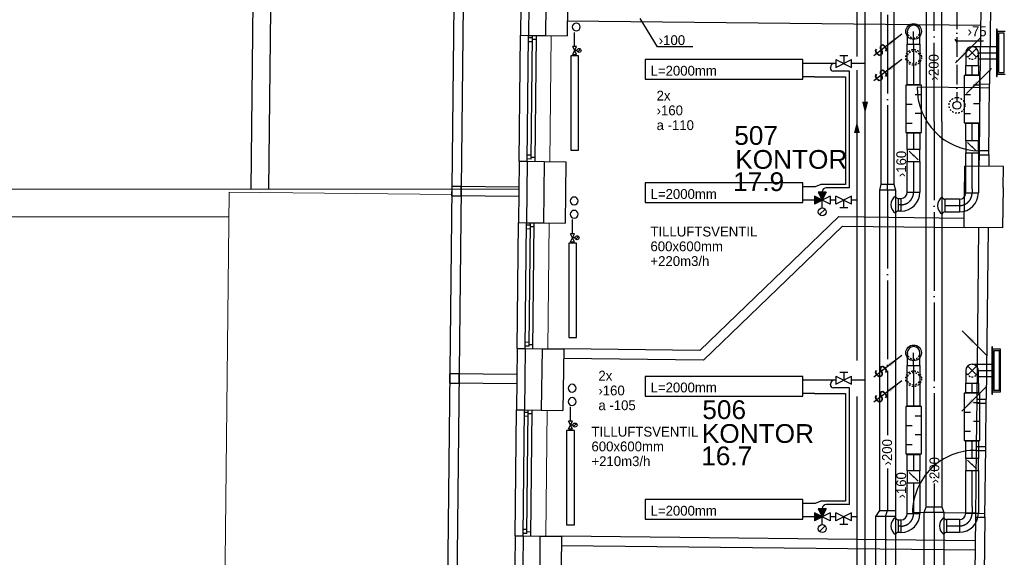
# Model space of a CAD drawing. Header units: millimetres. Extents: x 0 to 83248, y 0 to 52411.
# Tile 53 of 63: x 43549 to 56048, y 37851 to 44683. Entities that reach past the tile are written whole.
import ezdxf
from ezdxf.enums import TextEntityAlignment as Align

# ---------------------------------------------------------------- set-up
doc = ezdxf.new("R2010")
doc.units = ezdxf.units.MM
doc.header["$LTSCALE"] = 50
doc.header["$MEASUREMENT"] = 0
doc.header["$PDMODE"] = 1
for name, pattern in [('2V-CENT', [23, 20, -1.5, 0, -1.5]), ('V-GOMD', [0.8, 0.4, -0.4]), ('V-KU', [2, 1, 1]), ('V-SPV', [7, 5, -1, 0, -1]), ('V-V', [2, 1, 1])]:
    doc.linetypes.add(name, pattern=pattern)
doc.layers.get('0').update_dxf_attribs({"linetype": 'CONTINUOUS'})
for name, color, linetype in [('20605A200D001$0$832 Rominfo', 7, 'CONTINUOUS'), ('20605A200D001$0$A12-HEL1', 251, 'CONTINUOUS'), ('20605A200D001$0$A12-HEL3', 251, 'CONTINUOUS'), ('20605A200D001$0$A12-HEL4', 251, 'CONTINUOUS'), ('20605A200D001$0$A23-HEL1', 251, 'CONTINUOUS'), ('20605A200D001$0$A23-HEL3', 251, 'CONTINUOUS'), ('20605A200D001$0$A24-HEL1', 251, 'CONTINUOUS'), ('20605A200D001$0$A24-HEL2', 251, 'CONTINUOUS'), ('20605A200D001$0$A26-HEL1', 251, 'CONTINUOUS'), ('20605A200D001$0$A26-HEL2', 251, 'CONTINUOUS'), ('UTSP_T', 1, 'CONTINUOUS'), ('V060-', 3, 'CONTINUOUS'), ('V061-', 1, 'CONTINUOUS'), ('V070-', 3, 'CONTINUOUS'), ('V071-', 1, 'CONTINUOUS'), ('V090-', 2, 'CONTINUOUS'), ('V091-', 1, 'CONTINUOUS'), ('V100-', 6, 'CONTINUOUS'), ('V110', 1, 'CONTINUOUS'), ('V110-', 6, 'CONTINUOUS'), ('V111', 3, 'CONTINUOUS')]:
    doc.layers.add(name, color=color, linetype=linetype)
doc.styles.add('20605A200D001$0$Arial', font='arial.ttf', dxfattribs={"height": 238.125})
doc.styles.add('FISO', font='fiso')
doc.styles.add('ISO', font='ISO')
doc.styles.add('SIMPLEX', font='SIMPLEX')

# ---------------------------------------------------------------- blocks, each defined once
blk = doc.blocks.new('VUN')
at = {"color": 0}
blk.add_circle((0, 0), 0.5, dxfattribs=at)
blk = doc.blocks.new('LD_P')
for p, q in [((-0.5, 0.5), (-0.5, -0.5)), ((0.5, 0.5), (-0.5, 0.5)), ((0.5, -0.5), (0.5, 0.5)), ((-0.5, -0.5), (0.5, -0.5))]:
    blk.add_line(p, q)
at = {"color": 1}
for p, q in [((-0.3, 0.5), (-0.3, 0.1)), ((0.1, 0.5), (0.1, 0.1)), ((-0.1, -0.5), (-0.1, -0.1)), ((0.3, -0.5), (0.3, -0.1))]:
    blk.add_line(p, q, dxfattribs=at)
blk = doc.blocks.new('CIRC_P', base_point=(16254, 22587))
blk.add_circle((16254, 22587), 0.5)
blk = doc.blocks.new('KSP_P', base_point=(16239.5, 22597.5))
at = {"color": 0, "linetype": 'ByBlock'}
for p, q in [((16240, 22598), (16239, 22598)), ((16239, 22598), (16239, 22597)), ((16240, 22597), (16240, 22598)), ((16239, 22597), (16240, 22597))]:
    blk.add_line(p, q, dxfattribs=at)
blk = doc.blocks.new('2SP_P', base_point=(16239.5, 22597.5))
for p in [(16239, 22597.5), (16240, 22597.5)]:
    blk.add_point(p)
at = {"color": 0, "linetype": 'ByBlock'}
blk.add_blockref('KSP_P', (16239.5, 22597.5), dxfattribs=at)
at = {"style": 'SIMPLEX', "flags": 3}
blk.add_attdef('0', (16239.5, 22597.5), '', height=1, dxfattribs=at)
blk = doc.blocks.new('CBOJ90_PB', base_point=(86107, 31352))
at = {"color": 0, "linetype": 'ByBlock'}
blk.add_arc((86106, 31353), 1, 270, 360, dxfattribs=at)
blk = doc.blocks.new('KBOJ90_PB', base_point=(86107, 31352))
at = {"color": 0, "linetype": 'ByBlock'}
for p, q in [((86106, 31352.5), (86106, 31351.5)), ((86106.5, 31353), (86107.5, 31353))]:
    blk.add_line(p, q, dxfattribs=at)
for radius in [1.5, 0.5]:
    blk.add_arc((86106, 31353), radius, 270, 360, dxfattribs=at)
blk = doc.blocks.new('3BOJ90_PB', base_point=(86107, 31352))
for p in [(86107, 31353), (86106, 31352)]:
    blk.add_point(p)
at = {"color": 1, "linetype": '2V-CENT'}
blk.add_blockref('CBOJ90_PB', (86107, 31352), dxfattribs=at)
at = {"color": 0, "linetype": 'ByBlock'}
blk.add_blockref('KBOJ90_PB', (86107, 31352), dxfattribs=at)
at = {"style": 'ISO', "flags": 3}
blk.add_attdef('0', (86107, 31352), '', height=1, dxfattribs=at)
blk = doc.blocks.new('SPJALL', base_point=(16229, 22594))
at = {"color": 1}
blk.add_line((16228.625, 22593.625), (16229.375, 22594.375), dxfattribs=at)
at = {"color": 1, "const_width": 0.075}
blk.add_lwpolyline([(16229, 22594.0375, -1), (16229, 22593.9625, -1), (16229, 22594.0375, -1)], format="xyb", dxfattribs=at)
blk = doc.blocks.new('CBOJ90_NB', base_point=(86107.402, 31352.24))
at = {"color": 0, "linetype": 'ByBlock'}
blk.add_line((86106.402, 31352.24), (86107.402, 31352.24), dxfattribs=at)
blk = doc.blocks.new('V420', base_point=(455, 404.5))
blk.add_line((455, 404.5), (464, 404.5))
blk.add_solid([(455, 404.5), (459, 405), (459, 404)])
blk = doc.blocks.new('V422', base_point=(16230, 22585))
blk.add_blockref('V420', (16230, 22585))
at = {"style": 'SIMPLEX'}
blk.add_text('s', height=4, rotation=90, dxfattribs=at).set_placement((16238, 22585), align=Align.CENTER)
blk = doc.blocks.new('C3A', base_point=(16246, 22590.5))
at = {"color": 0, "linetype": 'ByBlock'}
blk.add_line((16247, 22590.5), (16246, 22590.5), dxfattribs=at)
blk = doc.blocks.new('K3A', base_point=(16246, 22590.5))
at = {"color": 0, "linetype": 'ByBlock'}
for p, q in [((16246, 22591), (16247, 22591)), ((16247, 22591), (16247, 22590)), ((16247, 22590), (16246, 22590))]:
    blk.add_line(p, q, dxfattribs=at)
blk = doc.blocks.new('33A', base_point=(16246, 22590.5))
blk.add_point((16247, 22590.5))
at = {"color": 0, "linetype": 'ByBlock'}
blk.add_blockref('K3A', (16246, 22590.5), dxfattribs=at)
at = {"color": 1, "linetype": '2V-CENT'}
blk.add_blockref('C3A', (16246, 22590.5), dxfattribs=at)
at = {"style": 'SIMPLEX', "flags": 3}
blk.add_attdef('0', (16246, 22590.5), '', height=1, dxfattribs=at)
blk = doc.blocks.new('CCDIMF_250X200X75', base_point=(3096, 30301))
at = {"color": 0, "linetype": 'ByBlock'}
blk.add_line((3058, 30301), (3133, 30301), dxfattribs=at)
blk = doc.blocks.new('KCDIMF_250X200X75', base_point=(3096, 30301))
at = {"color": 0, "linetype": 'ByBlock'}
for p, q in [((3058, 30176), (3058, 30426)), ((3058, 30426), (3133, 30401)), ((3133, 30401), (3133, 30201)), ((3133, 30201), (3058, 30176))]:
    blk.add_line(p, q, dxfattribs=at)
blk = doc.blocks.new('3CDIMF_250X200X75', base_point=(3096, 30301))
for p in [(3058, 30301), (3133, 30301)]:
    blk.add_point(p)
at = {"color": 0, "linetype": 'ByBlock'}
blk.add_blockref('KCDIMF_250X200X75', (3096, 30301), dxfattribs=at)
at = {"color": 1, "linetype": '2V-CENT'}
blk.add_blockref('CCDIMF_250X200X75', (3096, 30301), dxfattribs=at)
at = {"style": 'SIMPLEX', "flags": 3}
blk.add_attdef('0', (3096, 30301), '', height=1, dxfattribs=at)
blk = doc.blocks.new('CHDIMF_250X200X75')
at = {"color": 0, "linetype": 'ByBlock'}
blk.add_line((-37.5, 0), (37.5, -25), dxfattribs=at)
blk = doc.blocks.new('KHDIMF_250X200X75')
at = {"color": 0, "linetype": 'ByBlock'}
for p, q in [((-37.5, -125), (-37.5, 125)), ((-37.5, 125), (37.5, 75)), ((37.5, 75), (37.5, -125)), ((37.5, -125), (-37.5, -125))]:
    blk.add_line(p, q, dxfattribs=at)
blk = doc.blocks.new('3HDIMF_250X200X75')
for p in [(-37.5, 0), (37.5, -25)]:
    blk.add_point(p)
at = {"color": 0, "linetype": 'ByBlock'}
blk.add_blockref('KHDIMF_250X200X75', (0, 0), dxfattribs=at)
at = {"color": 1, "linetype": '2V-CENT'}
blk.add_blockref('CHDIMF_250X200X75', (0, 0), dxfattribs=at)
at = {"style": 'SIMPLEX', "flags": 3}
blk.add_attdef('0', (0, 0), '', height=1, dxfattribs=at)
blk = doc.blocks.new('CCDIMF_200X160X75', base_point=(3096, 30301))
at = {"color": 0, "linetype": 'ByBlock'}
blk.add_line((3058, 30301), (3133, 30301), dxfattribs=at)
blk = doc.blocks.new('KCDIMF_200X160X75', base_point=(3096, 30301))
at = {"color": 0, "linetype": 'ByBlock'}
for p, q in [((3058, 30201), (3058, 30401)), ((3058, 30401), (3133, 30381)), ((3133, 30381), (3133, 30221)), ((3133, 30221), (3058, 30201))]:
    blk.add_line(p, q, dxfattribs=at)
blk = doc.blocks.new('3CDIMF_200X160X75', base_point=(3096, 30301))
for p in [(3058, 30301), (3133, 30301)]:
    blk.add_point(p)
at = {"color": 0, "linetype": 'ByBlock'}
blk.add_blockref('KCDIMF_200X160X75', (3096, 30301), dxfattribs=at)
at = {"color": 1, "linetype": '2V-CENT'}
blk.add_blockref('CCDIMF_200X160X75', (3096, 30301), dxfattribs=at)
at = {"style": 'SIMPLEX', "flags": 3}
blk.add_attdef('0', (3096, 30301), '', height=1, dxfattribs=at)
blk = doc.blocks.new('TLCG90', base_point=(0, 5))
at = {"color": 1, "linetype": 'V-GOMD'}
for p, q in [((-0.346, 5.346), (0.346, 4.654)), ((-0.346, 4.654), (0.346, 5.346))]:
    blk.add_line(p, q, dxfattribs=at)
blk = doc.blocks.new('V421', base_point=(455.5, 404.5))
at = {"rotation": 180}
blk.add_blockref('V420', (464.5, 404.5), dxfattribs=at)
blk = doc.blocks.new('20605A200D001')
at = {"layer": '20605A200D001$0$A12-HEL1', "color": 7, "linetype": 'Continuous', "lineweight": 0}
for points in [[(65767, 42150), (65750, 40550)], [(65356, 40198), (46736, 40198)], [(61673, 39848), (30432, 39848)], [(65741, 39770), (65724, 38170)], [(65715, 37390), (65698, 35790)]]:
    blk.add_lwpolyline(points, dxfattribs=at)
at = {"layer": '20605A200D001$0$A12-HEL3', "color": 7}
for points in [[(65976, 42927), (65967, 42147)], [(65692, 42150), (65967, 42147)], [(65675, 40550), (65950, 40547)], [(65950, 40547), (65941, 39768)], [(65666, 39771), (65941, 39768)], [(65649, 38171), (65924, 38168)], [(65924, 38168), (65915, 37388)], [(65640, 37391), (65915, 37388)], [(65623, 35791), (65898, 35788)], [(65898, 35788), (65889, 35008)]]:
    blk.add_lwpolyline(points, dxfattribs=at)
at = {"layer": '20605A200D001$0$A12-HEL4', "color": 7}
for points in [[(65486, 42933), (65477, 42153)], [(65701, 42930), (65692, 42150)], [(65477, 42153), (65692, 42150)], [(65460, 40553), (65451, 39773)], [(65460, 40553), (65675, 40550)], [(65675, 40550), (65666, 39771)], [(71006, 39712), (71015, 40492)], [(71505, 40487), (71015, 40492)], [(71502, 40222), (71505, 40487)], [(71502, 40222), (71505, 40487)], [(71502, 40222), (71496, 39707)], [(65451, 39773), (65666, 39771)], [(71496, 39707), (71006, 39712)], [(65434, 38173), (65425, 37393)], [(65434, 38173), (65649, 38171)], [(65649, 38171), (65640, 37391)], [(65425, 37393), (65640, 37391)], [(65408, 35793), (65400, 35013)], [(65408, 35793), (65623, 35791)], [(65623, 35791), (65615, 35011)]]:
    blk.add_lwpolyline(points, dxfattribs=at)
at = {"layer": '20605A200D001$0$A23-HEL1', "color": 7}
for points in [[(64553, 44873), (64295, 21194)], [(64673, 44872), (64415, 21193)], [(65360, 40554), (65377, 42154)], [(65460, 40553), (65477, 42153)], [(65527, 42122), (65477, 42123)], [(65510, 40582), (65527, 42152)], [(65560, 40552), (65577, 42152)], [(65527, 42072), (65477, 42073)], [(65577, 42102), (65527, 42102)], [(65511, 40632), (65461, 40633)], [(65510, 40582), (65460, 40583)], [(65560, 40602), (65510, 40602)], [(65356, 40224), (64502, 40233)], [(65355, 40104), (64501, 40113)], [(65334, 38174), (65351, 39774)], [(65434, 38173), (65451, 39773)], [(65484, 38202), (65501, 39772)], [(65534, 38172), (65551, 39772)], [(65501, 39742), (65451, 39743)], [(65501, 39692), (65451, 39693)], [(65551, 39722), (65501, 39722)], [(65485, 38252), (65435, 38253)], [(65484, 38202), (65434, 38203)], [(65535, 38222), (65485, 38222)], [(65330, 37844), (64476, 37853)], [(65329, 37724), (64475, 37733)], [(65308, 35794), (65325, 37394)], [(65408, 35793), (65425, 37393)], [(65458, 35823), (65475, 37392)], [(65508, 35792), (65525, 37392)], [(65475, 37362), (65425, 37363)], [(65475, 37312), (65425, 37313)], [(65525, 37342), (65475, 37342)], [(65459, 35873), (65409, 35873)], [(65458, 35823), (65408, 35823)], [(65509, 35842), (65459, 35843)]]:
    blk.add_lwpolyline(points, dxfattribs=at)
at = {"layer": '20605A200D001$0$A23-HEL3', "color": 7}
for points in [[(65386, 42934), (65377, 42154)], [(65377, 42154), (65477, 42153)], [(65360, 40554), (65351, 39774)], [(65360, 40554), (65460, 40553)], [(65351, 39774), (65451, 39773)], [(65334, 38174), (65325, 37394)], [(65334, 38174), (65434, 38173)], [(65325, 37394), (65425, 37393)], [(65308, 35794), (65300, 35014)], [(65308, 35794), (65408, 35793)]]:
    blk.add_lwpolyline(points, dxfattribs=at)
for points in [[(64501, 40113), (64621, 40112), (64622, 40232), (64502, 40233)], [(64475, 37733), (64595, 37732), (64596, 37852), (64476, 37853)]]:
    blk.add_lwpolyline(points, close=True, dxfattribs=at)
at = {"layer": '20605A200D001$0$A24-HEL1', "color": 7}
for points in [[(71201, 40636), (71211, 41536)], [(71321, 40634), (71331, 41534)], [(71210, 41486), (70410, 41494)], [(71330, 41484), (71210, 41486)], [(71322, 40684), (71202, 40686)], [(71167, 37530), (71161, 36930)], [(71281, 36929), (71287, 37529)], [(71167, 37480), (71287, 37479)], [(71161, 36930), (71151, 36030)], [(71160, 36880), (71280, 36879)], [(71161, 36930), (71281, 36929)], [(71271, 36029), (71281, 36929)], [(71151, 36080), (70352, 36089)], [(71151, 36080), (71271, 36079)]]:
    blk.add_lwpolyline(points, dxfattribs=at)
for centre, start, end in [((71210, 41486), 179.3755, 269.3748), ((71151, 36080), 89.3747, 179.3762)]:
    blk.add_arc(centre, 800, start, end, dxfattribs=at)
at = {"layer": '20605A200D001$0$A24-HEL2', "color": 7}
for points in [[(71211, 41536), (71222, 42501)], [(71342, 42500), (71331, 41534)], [(65969, 42338), (71219, 42281)], [(71211, 41536), (71331, 41534)], [(71200, 40490), (71201, 40636)], [(71201, 40636), (71321, 40634)], [(71321, 40634), (71320, 40489)], [(69415, 39850), (67652, 38149)], [(69415, 39850), (71007, 39832)], [(69463, 39729), (67700, 38028)], [(69463, 39729), (71019, 39712)], [(71191, 39710), (71167, 37530)], [(71311, 39709), (71287, 37529)], [(67652, 38149), (65924, 38168)], [(67700, 38028), (65923, 38048)], [(71167, 37530), (71287, 37529)], [(71151, 36030), (71143, 35311)], [(71151, 36030), (71271, 36029)], [(71271, 36029), (71263, 35309)], [(71148, 35731), (65898, 35788)], [(71146, 35611), (65897, 35668)]]:
    blk.add_lwpolyline(points, dxfattribs=at)
at = {"layer": '20605A200D001$0$A26-HEL1', "color": 7}
for points in [[(62181, 40196), (62231, 44783)], [(61956, 40198), (62003, 44561)]]:
    blk.add_lwpolyline(points, dxfattribs=at)
at = {"layer": '20605A200D001$0$A26-HEL2', "color": 7, "linetype": 'Continuous', "lineweight": 0}
for points in [[(61677, 40161), (61523, 26113)], [(61677, 40161), (64501, 40130)]]:
    blk.add_lwpolyline(points, dxfattribs=at)
at = {"layer": '20605A200D001$0$832 Rominfo', "color": 7, "style": '20605A200D001$0$Arial'}
for s, p in [('507', (68089, 40762)), ('KONTOR', (68102, 40458)), ('17.9', (68075, 40175)), ('506', (67684, 37278)), ('KONTOR', (67678, 36975)), ('16.7', (67670, 36691))]:
    blk.add_text(s, height=238.1, dxfattribs=at).set_placement(p)

msp = doc.modelspace()

# ---------------------------------------------------------------- linework, layer by layer
at = {"layer": 'UTSP_T'}
for p, q in [((51645.7, 44338.89), (51424.79, 44698.5)), ((52094.56, 44338.89), (51645.7, 44338.89))]:
    msp.add_line(p, q, dxfattribs=at)
at = {"layer": 'V060-', "linetype": 'Continuous'}
for p, q in [((54486.05, 42593.13), (54486.05, 45895.76)), ((54646.05, 45895.76), (54646.05, 42593.13)), ((55056.38, 45098.31), (55056.38, 43389.22)), ((55256.38, 43389.22), (55256.38, 45098.31)), ((54816.13, 43858.97, 50.17), (54816.13, 44373.17, 50.17)), ((54976.13, 44373.17, 50.17), (54976.13, 43858.97, 50.17)), ((55638.51, 44341.95), (55974.94, 44341.72)), ((55974.94, 44181.72), (55718.51, 44181.89)), ((55558.51, 43981.43), (55558.51, 44101.82)), ((55718.51, 44101.82), (55718.51, 43981.43)), ((55056.38, 38495.56), (55056.38, 43389.22)), ((55256.38, 43389.22), (55256.38, 38495.56)), ((55558.51, 43142.79), (55558.51, 43361.82)), ((55718.51, 43361.82), (55718.51, 43142.79)), ((54816.13, 43032.26, 50.17), (54816.13, 43238.97, 50.17)), ((54976.13, 43238.97, 50.17), (54976.13, 43032.26, 50.17)), ((54816.13, 42490.97, 50.17), (54816.13, 42882.26, 50.17)), ((54976.13, 42882.26, 50.17), (54976.13, 42490.97, 50.17)), ((55558.51, 42533.42), (55558.51, 42992.82)), ((55718.51, 42992.82), (55718.51, 42533.42)), ((54466.05, 38446.18), (54466.05, 42519.36)), ((54666.05, 42519.36), (54666.05, 38446.18)), ((55558.51, 42481.23), (55558.51, 42533.42)), ((55718.51, 42533.42), (55718.51, 42481.23)), ((54698.95, 42410.97, -109.83), (54736.13, 42410.97, -109.83)), ((55478.51, 42401.23), (55292.03, 42401.23)), ((54736.13, 42250.97, -109.83), (54698.95, 42250.97, -109.83)), ((55292.03, 42241.23), (55478.51, 42241.23)), ((54816.13, 39775.79, 50.17), (54816.13, 40289.99, 50.17)), ((54976.13, 40289.99, 50.17), (54976.13, 39775.79, 50.17)), ((55638.51, 40305.63), (55915.67, 40305.4)), ((55915.67, 40145.4), (55718.51, 40145.57)), ((55558.51, 39945.11), (55558.51, 40065.51)), ((55718.51, 40065.51), (55718.51, 39945.11)), ((55558.51, 39106.47), (55558.51, 39325.51)), ((55718.51, 39325.51), (55718.51, 39106.47)), ((54816.13, 38949.08, 50.17), (54816.13, 39155.79, 50.17)), ((54976.13, 39155.79, 50.17), (54976.13, 38949.08, 50.17)), ((55558.51, 38497.1), (55558.51, 38956.51)), ((55718.51, 38956.51), (55718.51, 38497.1)), ((54816.13, 38407.79, 50.17), (54816.13, 38799.08, 50.17)), ((54976.13, 38799.08, 50.17), (54976.13, 38407.79, 50.17)), ((55558.51, 38410.49), (55558.51, 38497.1)), ((55718.51, 38497.1), (55718.51, 38410.49)), ((55031.38, 33078.49), (55031.38, 38420.56)), ((55281.38, 38420.56), (55281.38, 33078.49)), ((54416.05, 33040.67), (54416.05, 38371.68)), ((54666.05, 38371.68), (54666.05, 33040.67)), ((54698.95, 38327.79, -109.83), (54736.13, 38327.79, -109.83)), ((55478.51, 38330.49), (55315.88, 38330.49)), ((54736.13, 38167.79, -109.83), (54698.95, 38167.79, -109.83)), ((55315.88, 38170.49), (55478.51, 38170.49))]:
    msp.add_line(p, q, dxfattribs=at)
at = {"layer": 'V060-', "color": 1, "linetype": '2V-CENT'}
for p, q in [((54566.05, 45895.76), (54566.05, 42593.13)), ((55156.38, 43389.22), (55156.38, 45098.31)), ((54896.13, 44373.17, 50.17), (54896.13, 43858.97, 50.17)), ((55718.51, 44261.89), (55974.94, 44261.72)), ((55638.51, 43981.43), (55638.51, 44101.82)), ((55156.38, 43389.22), (55156.38, 38495.56)), ((55638.51, 43142.79), (55638.51, 43361.82)), ((54896.13, 43238.97, 50.17), (54896.13, 43032.26, 50.17)), ((54896.13, 42882.26, 50.17), (54896.13, 42490.97, 50.17)), ((55638.51, 42533.42), (55638.51, 42992.82)), ((54566.05, 42519.36), (54566.05, 39404.55)), ((55638.51, 42533.42), (55638.51, 42481.23)), ((54736.13, 42330.97, -109.83), (54698.95, 42330.97, -109.83)), ((55292.03, 42321.23), (55478.51, 42321.23)), ((54896.13, 40289.99, 50.17), (54896.13, 39775.79, 50.17)), ((55718.51, 40225.57), (55915.67, 40225.4)), ((55638.51, 39945.11), (55638.51, 40065.51)), ((55638.51, 39106.47), (55638.51, 39325.51)), ((54896.13, 39155.79, 50.17), (54896.13, 38949.08, 50.17)), ((54566.05, 38979.59), (54566.05, 38446.18)), ((55638.51, 38497.1), (55638.51, 38956.51)), ((54896.13, 38799.08, 50.17), (54896.13, 38407.79, 50.17)), ((55638.51, 38497.1), (55638.51, 38410.49)), ((55156.38, 38420.56), (55156.38, 33078.49)), ((54541.05, 38371.68), (54541.05, 33835.92)), ((54736.13, 38247.79, -109.83), (54698.95, 38247.79, -109.83)), ((55315.88, 38250.49), (55478.51, 38250.49))]:
    msp.add_line(p, q, dxfattribs=at)
at = {"layer": 'V060-', "color": 3, "linetype": 'ByBlock'}
for p, q in [((54816.37, 44532.47, 50.17), (54816.37, 44372.47, 50.17)), ((54976.37, 44372.47, 50.17), (54976.37, 44532.47, 50.17)), ((54816.37, 44372.47, 50.17), (54976.37, 44372.47, 50.17)), ((54816.37, 40449.28, 50.17), (54816.37, 40289.28, 50.17)), ((54976.37, 40289.28, 50.17), (54976.37, 40449.28, 50.17)), ((54816.37, 40289.28, 50.17), (54976.37, 40289.28, 50.17))]:
    msp.add_line(p, q, dxfattribs=at)
at = {"layer": 'V060-', "linetype": 'ByBlock'}
for p, q in [((55558.51, 44261.82), (55558.51, 44101.82)), ((55718.51, 44101.82), (55718.51, 44261.82)), ((55558.51, 44101.82), (55718.51, 44101.82)), ((55558.51, 40225.51), (55558.51, 40065.51)), ((55718.51, 40065.51), (55718.51, 40225.51)), ((55558.51, 40065.51), (55718.51, 40065.51))]:
    msp.add_line(p, q, dxfattribs=at)
at = {"layer": 'V060-'}
for p, q in [((54698.95, 42410.97, 50.17), (54698.95, 42250.97, 50.17)), ((55292.03, 42401.23), (55292.03, 42241.23)), ((54698.95, 38327.79, 50.17), (54698.95, 38167.79, 50.17)), ((55315.88, 38330.49), (55315.88, 38170.49))]:
    msp.add_line(p, q, dxfattribs=at)
at = {"layer": 'V060-', "linetype": 'V-GOMD'}
for centre, radius in [((54896.13, 44204.16, 50.17), 100), ((54896.13, 44204.16, 50.17), 80), ((54896.13, 40120.98, 50.17), 100), ((54896.13, 40120.98, 50.17), 80)]:
    msp.add_circle(centre, radius, dxfattribs=at)
at = {"layer": 'V060-', "color": 3, "linetype": 'ByBlock'}
for centre in [(54896.37, 44532.47, 50.17), (54896.37, 40449.28, 50.17)]:
    msp.add_arc(centre, 80, 359.99993, 539.99993, dxfattribs=at)
at = {"layer": 'V060-', "color": 3, "linetype": 'V-GOMD'}
for centre in [(54896.37, 44532.47, 50.17), (54896.37, 40449.28, 50.17)]:
    msp.add_arc(centre, 80, 179.99993, 359.99993, dxfattribs=at)
at = {"layer": 'V060-', "linetype": 'ByBlock'}
for centre in [(55638.51, 44261.82), (55638.51, 40225.51)]:
    msp.add_arc(centre, 80, 359.99993, 539.99993, dxfattribs=at)
at = {"layer": 'V060-', "linetype": 'V-GOMD'}
for centre in [(55638.51, 44261.82), (55638.51, 40225.51)]:
    msp.add_arc(centre, 80, 179.99993, 359.99993, dxfattribs=at)
at = {"layer": 'V060-'}
for centre, radius, start, end in [((54739.84, 42330.97, 50.17), 130.71, 124.367445, 235.632555), ((54699.44, 42444.9, 50.17), 33.94, 190.250733, 269.163009), ((55331.33, 42321.23), 130.71, 124.367445, 235.632555), ((55292.35, 42436.9), 35.67, 192.593587, 269.483676), ((54699.44, 42217.04, 50.17), 33.94, 90.836991, 169.749267), ((55292.35, 42205.56), 35.67, 90.516324, 167.406413), ((54739.84, 38247.79, 50.17), 130.71, 124.367445, 235.632555), ((54699.44, 38361.72, 50.17), 33.94, 190.250733, 269.163009), ((55355.17, 38250.49), 130.71, 124.367445, 235.632555), ((55316.2, 38366.16), 35.67, 192.593587, 269.483676), ((54699.44, 38133.85, 50.17), 33.94, 90.836991, 169.749267), ((55316.2, 38134.82), 35.67, 90.516324, 167.406413)]:
    msp.add_arc(centre, radius, start, end, dxfattribs=at)
at = {"layer": 'V070-'}
for p, q in [((55949.01, 44563.05), (55949.01, 43961.05)), ((55957.01, 44563.05), (55949.01, 44563.05)), ((55957.01, 43961.05), (55957.01, 44563.05)), ((55957.01, 44533.55), (55957.01, 43990.55)), ((56057.01, 44533.55), (55957.01, 44533.55)), ((55974.94, 44512.05), (55974.94, 44012.05)), ((56044.94, 44512.05), (55974.94, 44512.05)), ((56044.94, 44012.05), (56044.94, 44512.05)), ((55974.94, 44012.05), (56044.94, 44012.05)), ((55949.01, 43961.05), (55957.01, 43961.05)), ((55957.01, 43990.55), (56057.01, 43990.55)), ((55897.74, 40526.74), (55889.74, 40526.74)), ((55889.74, 40526.74), (55889.74, 39924.74)), ((55897.74, 39924.74), (55897.74, 40526.74)), ((55997.74, 40497.24), (55897.74, 40497.24)), ((55897.74, 40497.24), (55897.74, 39954.24)), ((55997.74, 39954.24), (55997.74, 40497.24)), ((55985.67, 40475.74), (55915.67, 40475.74)), ((55915.67, 40475.74), (55915.67, 39975.74)), ((55985.67, 39975.74), (55985.67, 40475.74)), ((55889.74, 39924.74), (55897.74, 39924.74)), ((55897.74, 39954.24), (55997.74, 39954.24)), ((55915.67, 39975.74), (55985.67, 39975.74))]:
    msp.add_line(p, q, dxfattribs=at)
at = {"layer": 'V090-', "linetype": 'V-SPV'}
msp.add_line((55446.19, 46211.46), (55446.19, 43644.69), dxfattribs=at)
at = {"layer": 'V090-', "color": 1, "linetype": 'V-GOMD'}
msp.add_circle((55446.19, 43594.69), 100, dxfattribs=at)
at = {"layer": 'V091-'}
for p, q in [((55420, 44434.6), (55445, 44391.3)), ((55432.5, 44412.95), (55556.12, 44412.95)), ((55556.12, 44412.95), (55784.61, 44412.95))]:
    msp.add_line(p, q, dxfattribs=at)
at = {"layer": 'V100-', "linetype": 'V-V'}
for p, q in [((50593.66, 44342.1), (50593.66, 44521.83)), ((50593.66, 44242.1), (50593.66, 44224.33)), ((50567.71, 41962.24), (50567.71, 42141.97)), ((50567.71, 41862.24), (50567.71, 41844.47)), ((50541.75, 39582.38), (50541.75, 39762.11)), ((50541.75, 39482.38), (50541.75, 39464.62))]:
    msp.add_line(p, q, dxfattribs=at)
at = {"layer": 'V100-', "color": 1}
for p, q in [((50568.66, 44242.1), (50618.66, 44342.1)), ((50618.66, 44242.1), (50568.66, 44342.1)), ((50618.66, 44342.1), (50568.66, 44342.1)), ((50625.53, 44292.1), (50593.66, 44292.1)), ((50632.85, 44274.42), (50668.2, 44309.78)), ((50568.66, 44242.1), (50618.66, 44242.1)), ((50592.71, 41962.24), (50542.71, 41962.24)), ((50592.71, 41862.24), (50542.71, 41962.24)), ((50542.71, 41862.24), (50592.71, 41962.24)), ((50599.57, 41912.24), (50567.71, 41912.24)), ((50606.89, 41894.56), (50642.25, 41929.92)), ((50542.71, 41862.24), (50592.71, 41862.24)), ((50566.75, 39582.38), (50516.75, 39582.38)), ((50566.75, 39482.38), (50516.75, 39582.38)), ((50516.75, 39482.38), (50566.75, 39582.38)), ((50573.61, 39532.38), (50541.75, 39532.38)), ((50580.94, 39514.7), (50616.29, 39550.06)), ((50516.75, 39482.38), (50566.75, 39482.38))]:
    msp.add_line(p, q, dxfattribs=at)
for points in [[(50643.66, 44224.33), (50543.66, 44224.33), (50543.66, 43024.33), (50643.66, 43024.33)], [(50617.71, 41844.47), (50517.71, 41844.47), (50517.71, 40644.47), (50617.71, 40644.47)], [(50591.75, 39464.62), (50491.75, 39464.62), (50491.75, 38264.62), (50591.75, 38264.62)]]:
    msp.add_lwpolyline(points, close=True, dxfattribs=at)
for centre in [(50650.53, 44292.1), (50624.57, 41912.24), (50598.61, 39532.38)]:
    msp.add_circle(centre, 25, dxfattribs=at)
at = {"layer": 'V110'}
for points in [[(53490.33, 44175.32), (51490.33, 44175.32), (51490.33, 43925.32), (53490.33, 43925.32)], [(53490.33, 42609.03), (51490.33, 42609.03), (51490.33, 42359.03), (53490.33, 42359.03)], [(53490.33, 40150.8), (51490.33, 40150.8), (51490.33, 39900.8), (53490.33, 39900.8)], [(53490.33, 38584.51), (51490.33, 38584.51), (51490.33, 38334.51), (53490.33, 38334.51)]]:
    msp.add_lwpolyline(points, close=True, dxfattribs=at)
at = {"layer": 'V110-', "linetype": 'V-KU'}
for p, q in [((54176.19, 45701.77), (54176.19, 44213.63)), ((54280.93, 31856.39), (54280.93, 45701.77)), ((53909.77, 44126.55), (53490.33, 44126.55)), ((54280.93, 44126.55), (54109.77, 44126.55)), ((54082.71, 44029.81), (53880.1, 44029.81)), ((54176.19, 44043.65), (54176.19, 40353.98)), ((53636.89, 43957.25), (53490.33, 43957.25)), ((53636.89, 43957.25), (54029.69, 43957.25)), ((54029.69, 43957.25), (54029.69, 42590.29)), ((53644.79, 42560.26), (53490.33, 42560.26)), ((53717.29, 42590.29), (53644.79, 42560.26)), ((54029.69, 42590.29), (53717.29, 42590.29)), ((54082.71, 42546.31), (53786.89, 42546.31)), ((53636.89, 42390.96), (53490.33, 42390.96)), ((53909.77, 42390.96), (53836.89, 42390.96)), ((54176.19, 42390.96), (54109.77, 42390.96)), ((53909.77, 40102.03), (53490.33, 40102.03)), ((54082.71, 40005.29), (53880.1, 40005.29)), ((54280.93, 40102.03), (54109.77, 40102.03)), ((53636.89, 39932.73), (53490.33, 39932.73)), ((53636.89, 39932.73), (54029.69, 39932.73)), ((54029.69, 39932.73), (54029.69, 38565.77)), ((54176.19, 39892.84), (54176.19, 37754.81)), ((53644.79, 38535.74), (53490.33, 38535.74)), ((53717.29, 38565.77), (53644.79, 38535.74)), ((54029.69, 38565.77), (53717.29, 38565.77)), ((54082.71, 38521.79), (53786.89, 38521.79)), ((53636.89, 38366.44), (53490.33, 38366.44)), ((53909.77, 38366.44), (53836.89, 38366.44)), ((54176.19, 38366.44), (54109.77, 38366.44))]:
    msp.add_line(p, q, dxfattribs=at)
at = {"layer": 'V110-', "color": 1}
for p, q in [((53909.77, 44176.55), (53909.77, 44076.55)), ((53909.77, 44176.55), (54109.77, 44076.55)), ((53909.77, 44076.55), (54109.77, 44176.55)), ((53959.77, 44226.55), (54059.77, 44226.55)), ((54009.77, 44226.55), (54009.77, 44126.55)), ((54109.77, 44076.55), (54109.77, 44176.55)), ((53836.89, 42340.96), (53636.89, 42440.96)), ((53836.89, 42440.96), (53636.89, 42340.96)), ((53636.89, 42440.96), (53636.89, 42340.96)), ((53786.89, 42490.96), (53686.89, 42490.96)), ((53686.89, 42490.96), (53736.89, 42390.96)), ((53786.89, 42490.96), (53736.89, 42390.96)), ((53736.89, 42290.96), (53736.89, 42390.96)), ((53836.89, 42440.96), (53836.89, 42340.96)), ((53909.77, 42340.96), (53909.77, 42440.96)), ((54109.77, 42340.96), (53909.77, 42440.96)), ((54109.77, 42440.96), (53909.77, 42340.96)), ((54009.77, 42290.96), (54009.77, 42390.96)), ((54109.77, 42340.96), (54109.77, 42440.96)), ((53772.25, 42276.32), (53701.54, 42205.6)), ((54059.77, 42290.96), (53959.77, 42290.96)), ((53909.77, 40152.03), (53909.77, 40052.03)), ((53909.77, 40152.03), (54109.77, 40052.03)), ((53909.77, 40052.03), (54109.77, 40152.03)), ((53959.77, 40202.03), (54059.77, 40202.03)), ((54009.77, 40202.03), (54009.77, 40102.03)), ((54109.77, 40052.03), (54109.77, 40152.03)), ((53836.89, 38316.44), (53636.89, 38416.44)), ((53836.89, 38416.44), (53636.89, 38316.44)), ((53636.89, 38416.44), (53636.89, 38316.44)), ((53786.89, 38466.44), (53686.89, 38466.44)), ((53686.89, 38466.44), (53736.89, 38366.44)), ((53786.89, 38466.44), (53736.89, 38366.44)), ((53836.89, 38416.44), (53836.89, 38316.44)), ((53909.77, 38316.44), (53909.77, 38416.44)), ((54109.77, 38316.44), (53909.77, 38416.44)), ((54109.77, 38416.44), (53909.77, 38316.44)), ((54109.77, 38316.44), (54109.77, 38416.44)), ((53772.25, 38251.8), (53701.54, 38181.09)), ((53736.89, 38266.44), (53736.89, 38366.44)), ((54059.77, 38266.44), (53959.77, 38266.44)), ((54009.77, 38266.44), (54009.77, 38366.44))]:
    msp.add_line(p, q, dxfattribs=at)
at = {"layer": 'V110-', "linetype": 'V-V'}
for p, q in [((53840.1, 44069.81), (53840.1, 44076.55)), ((54082.71, 42546.31), (54082.71, 44029.81)), ((53736.89, 42490.96), (53736.89, 42496.31)), ((53840.1, 40045.29), (53840.1, 40052.03)), ((54082.71, 38521.79), (54082.71, 40005.29)), ((53736.89, 38466.44), (53736.89, 38471.79))]:
    msp.add_line(p, q, dxfattribs=at)
at = {"layer": 'V110-'}
for points in [[(54280.93, 43489.21, 0, 75, 0), (54280.93, 43639.21, 75, 75, 0)], [(54176.19, 43391.21, 0, 75, 0), (54176.19, 43241.21, 75, 75, 0)]]:
    msp.add_lwpolyline(points, format="xyseb", dxfattribs=at)
at = {"layer": 'V110-', "color": 1}
for centre in [(53736.89, 42240.96), (53736.89, 38216.44)]:
    msp.add_circle(centre, 50, dxfattribs=at)
at = {"layer": 'V110-', "linetype": 'V-V'}
for centre in [(53890.1, 44076.55), (53786.89, 42496.31), (53890.1, 40052.03), (53786.89, 38471.79)]:
    msp.add_arc(centre, 50, 90, 180, dxfattribs=at)
at = {"layer": 'V110-'}
for centre in [(53880.1, 44069.81), (53880.1, 40045.29)]:
    msp.add_arc(centre, 40, 180, 270, dxfattribs=at)
for points in [[(53636.89, 42440.96), (53636.89, 42340.96), (53736.89, 42390.96)], [(53786.89, 42490.96), (53686.89, 42490.96), (53736.89, 42390.96)], [(53636.89, 38416.44), (53636.89, 38316.44), (53736.89, 38366.44)], [(53786.89, 38466.44), (53686.89, 38466.44), (53736.89, 38366.44)]]:
    msp.add_solid(points, dxfattribs=at)

# ---------------------------------------------------------------- block references
at = {"layer": 'V060-'}
msp.add_blockref('20605A200D001', (-15469.5, 2330.58), dxfattribs=at)
at = {"layer": 'V060-', "color": 1, "linetype": '2V-CENT', "xscale": 160, "yscale": 160, "zscale": 160, "rotation": 90}
for p in [(54896.37, 44532.47, 50.17), (54896.37, 40449.28, 50.17)]:
    msp.add_blockref('CBOJ90_NB', p, dxfattribs=at)
at = {"layer": 'V060-'}
for name, p, xscale, yscale, zscale, rotation in [('TLCG90', (55638.51, 44261.82), 160, 160, 160, 90), ('LD_P', (55638.51, 43671.82), 600, 200, 600, 270), ('LD_P', (54896.13, 43548.97, 50.17), 600, 200, 600, 270), ('SPJALL', (55638.51, 43067.82), 150, 150, 150, 270), ('SPJALL', (54896.13, 42957.26, 50.17), 150, 150, 150, 270), ('TLCG90', (55638.51, 40225.51), 160, 160, 160, 90), ('LD_P', (55638.51, 39635.51), 600, 200, 600, 270), ('LD_P', (54896.13, 39465.79, 50.17), 600, 200, 600, 270), ('SPJALL', (55638.51, 39031.51), 150, 150, 150, 270), ('SPJALL', (54896.13, 38874.08, 50.17), 150, 150, 150, 270)]:
    msp.add_blockref(name, p, dxfattribs=dict(at, xscale=xscale, yscale=yscale, zscale=zscale, rotation=rotation))
at = {"layer": 'V060-', "linetype": 'Continuous'}
for name, p, xscale, yscale, zscale, rotation in [('33A', (55638.51, 43971.82), 10, 160.0000000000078, 10, 90), ('33A', (54896.13, 43848.97, 50.17), 10, 160, 10, 90), ('33A', (55638.51, 43371.82), 10, 160.0000000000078, 10, 270), ('33A', (54896.13, 43248.97, 50.17), 10, 160, 10, 270), ('2SP_P', (55638.51, 43067.82), 150, 160.0000000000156, 150, 270), ('2SP_P', (54896.13, 42957.26, 50.17), 150, 160, 150, 270), ('33A', (55638.51, 39935.51), 10, 160.0000000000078, 10, 90), ('33A', (54896.13, 39765.79, 50.17), 10, 160, 10, 90), ('33A', (55638.51, 39335.51), 10, 160.0000000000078, 10, 270), ('33A', (54896.13, 39165.79, 50.17), 10, 160, 10, 270), ('2SP_P', (55638.51, 39031.51), 150, 160.0000000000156, 150, 270), ('2SP_P', (54896.13, 38874.08, 50.17), 150, 160, 150, 270)]:
    msp.add_blockref(name, p, dxfattribs=dict(at, xscale=xscale, yscale=yscale, zscale=zscale, rotation=rotation))
at = {"layer": 'V060-', "linetype": 'Continuous', "rotation": 90}
for name, p in [('3CDIMF_200X160X75', (54566.05, 42556.13)), ('3HDIMF_250X200X75', (54541.05, 38409.18)), ('3CDIMF_250X200X75', (55156.38, 38458.06))]:
    msp.add_blockref(name, p, dxfattribs=at)
at = {"layer": 'V060-', "linetype": 'Continuous', "xscale": 160, "yscale": 160, "zscale": 160}
for p in [(54896.13, 42330.97, 50.17), (55638.51, 42321.23), (54896.13, 38247.79, 50.17), (55638.51, 38250.49)]:
    msp.add_blockref('3BOJ90_PB', p, dxfattribs=at)
at = {"layer": 'V070-'}
for name, p, xscale, yscale, zscale, rotation in [('CIRC_P', (54896.37, 44532.47, 50.17), 200, 200, 200, 90), ('V422', (54746.95, 44499.14), 50, 50, 50, 217.554604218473), ('V421', (55746.46, 44454.01), -50, 50, 50, 44.99999999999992), ('V422', (54746.95, 44179.06), 50, 50, 50, 217.554604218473), ('V421', (55884.74, 44062.01), 50, 50, 50, 225), ('V421', (55829.63, 40412.85), 50, 50, 50, 134.9999999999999), ('CIRC_P', (54896.37, 40449.28, 50.17), 200, 200, 200, 90), ('V422', (54746.95, 40415.95), 50, 50, 50, 217.554604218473), ('V422', (54746.95, 40095.88), 50, 50, 50, 217.554604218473), ('V421', (55825.47, 40025.69), 50, 50, 50, 225)]:
    msp.add_blockref(name, p, dxfattribs=dict(at, xscale=xscale, yscale=yscale, zscale=zscale, rotation=rotation))
at = {"layer": 'V090-', "color": 1, "xscale": 100, "yscale": 100, "zscale": 100}
msp.add_blockref('VUN', (55446.19, 43594.69), dxfattribs=at)
at = {"layer": 'V100-', "color": 1, "xscale": -100, "yscale": 100, "zscale": 100}
for p in [(50613.42, 44590.25), (50587.46, 42379.7), (50587.46, 42210.39), (50561.5, 39999.84), (50561.5, 39830.54)]:
    msp.add_blockref('VUN', p, dxfattribs=at)

# ---------------------------------------------------------------- texts
at = {"layer": 'UTSP_T', "color": 1, "style": 'FISO'}
msp.add_text('›100', height=125, dxfattribs=at).set_placement((51661.25, 44360.59))
at = {"layer": 'V061-', "color": 1, "style": 'FISO'}
for s, p in [('›160', (54801.63, 42682.2)), ('›200', (54621.66, 39019.08)), ('›200', (55223.04, 38790.72)), ('›160', (54801.63, 38599.02))]:
    msp.add_text(s, height=125, rotation=90, dxfattribs=at).set_placement(p)
for s, p in [('TILLUFTSVENTIL', (51555.81, 41928.05)), ('600x600mm', (51555.81, 41740.55)), ('+220m3/h', (51555.81, 41553.05)), ('TILLUFTSVENTIL', (50806.99, 39385.41)), ('600x600mm', (50806.99, 39197.91)), ('+210m3/h', (50806.99, 39010.41))]:
    msp.add_text(s, height=125, dxfattribs=at).set_placement(p)
at = {"layer": 'V071-', "color": 1, "style": 'FISO'}
msp.add_text('›200', height=125, rotation=90, dxfattribs=at).set_placement((55214.25, 43911.27))
for s, p in [('2x', (51633.81, 43655.42)), ('›160', (51633.81, 43467.92)), ('a -110', (51633.81, 43280.42)), ('2x', (50894.89, 40096.35)), ('›160', (50894.89, 39908.85)), ('a -105', (50894.89, 39721.35))]:
    msp.add_text(s, height=125, dxfattribs=at).set_placement(p)
at = {"layer": 'V091-', "color": 1, "style": 'FISO'}
msp.add_text('›75', height=125, dxfattribs=at).set_placement((55581.12, 44472.95))
at = {"layer": 'V111', "color": 1, "style": 'FISO'}
for p in [(51557.4, 43971.8), (51557.4, 42405.51), (51557.4, 39947.28), (51557.4, 38380.99)]:
    msp.add_text('L=2000mm', height=125, dxfattribs=at).set_placement(p)

doc.saveas('drawing.dxf')
